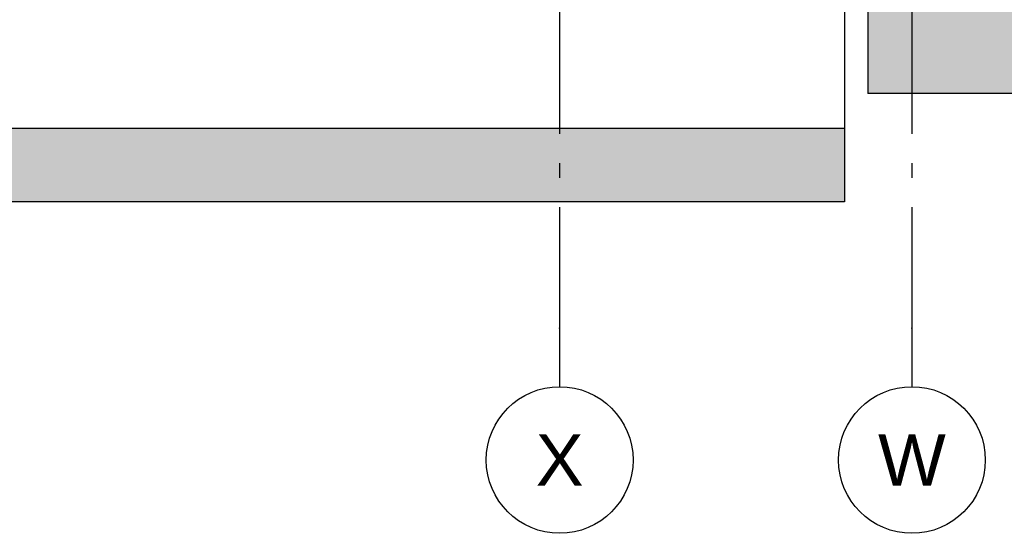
# Model space of a CAD drawing. Header units: millimetres. Extents: x -74465 to -41950, y -2141 to 15832.
# Tile 14 of 131: x -57716 to -54362, y 2020 to 3771. Entities that reach past the tile are written whole.
import ezdxf
from ezdxf.enums import TextEntityAlignment as Align

# ---------------------------------------------------------------- set-up
doc = ezdxf.new("R2010")
doc.units = ezdxf.units.MM
doc.header["$LTSCALE"] = 0.5
doc.header["$MEASUREMENT"] = 0
doc.linetypes.add('Akselinje', pattern=[1500, 1000, -200, 100, -200])
doc.linetypes.add('PLINE', pattern=[0])
for name, color, linetype in [('216- Direkte fundamentering (Skravur)(Nye konstruksjoner)', 7, 'Continuous'), ('216- Direkte fundamentering(Nye konstruksjoner)', 7, 'Continuous'), ('2311 Bærende yttervegger_ betong(Nye konstruksjoner)', 7, 'Continuous'), ('251- Frittbærende dekker', 7, 'Continuous'), ('251- Frittbærende dekker (Skravur)', 7, 'Continuous'), ('82-- Modullinjer', 7, 'Continuous')]:
    doc.layers.add(name, color=color, linetype=linetype)
doc.styles.add('GENERATED_STYLE_1', font='arial.ttf')

# ---------------------------------------------------------------- blocks, each defined once
blk = doc.blocks.new('Standard grid marker[2]', base_point=(-55876.6, 15332.1))
at = {"layer": '82-- Modullinjer', "linetype": 'Akselinje'}
for p, q in [((-55876.6, 15132.1), (-55876.6, 2720)), ((-55876.6, 2720), (-55876.6, 2520))]:
    blk.add_line(p, q, dxfattribs=at)
at = {"layer": '82-- Modullinjer', "linetype": 'PLINE'}
blk.add_circle((-55876.6, 2270), 250, dxfattribs=at)
at = {"layer": '82-- Modullinjer', "linetype": 'Akselinje'}
blk.add_point((-55876.6, 2720), dxfattribs=at)
blk.add_point((-55876.6, 2720), dxfattribs=at)
at = {"layer": '82-- Modullinjer', "style": 'GENERATED_STYLE_1'}
for tag, p in [('AC_MarkerText_1_0', (-55876.6, 15669.6)), ('AC_MarkerText_1_1', (-55876.6, 2357.5))]:
    blk.add_attdef(tag, text='', height=175, rotation=360, dxfattribs=at).set_placement(p, align=Align.TOP_CENTER)
blk = doc.blocks.new('Standard grid marker[3]', base_point=(-54676.6, 15332.1))
at = {"layer": '82-- Modullinjer', "linetype": 'Akselinje'}
for p, q in [((-54676.6, 15132.1), (-54676.6, 2720)), ((-54676.6, 2720), (-54676.6, 2520))]:
    blk.add_line(p, q, dxfattribs=at)
at = {"layer": '82-- Modullinjer', "linetype": 'PLINE'}
blk.add_circle((-54676.6, 2270), 250, dxfattribs=at)
at = {"layer": '82-- Modullinjer', "linetype": 'Akselinje'}
blk.add_point((-54676.6, 2720), dxfattribs=at)
blk.add_point((-54676.6, 2720), dxfattribs=at)
at = {"layer": '82-- Modullinjer', "style": 'GENERATED_STYLE_1'}
for tag, p in [('AC_MarkerText_1_0', (-54676.6, 15669.6)), ('AC_MarkerText_1_1', (-54676.6, 2357.5))]:
    blk.add_attdef(tag, text='', height=175, rotation=360, dxfattribs=at).set_placement(p, align=Align.TOP_CENTER)

msp = doc.modelspace()

# ---------------------------------------------------------------- hatches: boundary and pattern name
at = {"layer": '216- Direkte fundamentering (Skravur)(Nye konstruksjoner)', "linetype": 'Continuous'}
h = msp.add_hatch(dxfattribs=at)
h.set_pattern_fill('Betong_strukturell', color=256, style=0, pattern_type=2)
h.set_pattern_definition([(0, (0, 0), (0, 311.7692), [30, -150]), (0, (90, 155.9), (0, 311.7692), [30, -150]), (60, (0, 0), (-270, 155.8846), [30, -150]), (60, (180, 0), (-270, 155.8846), [30, -150]), (120, (30, 0), (270, 155.8846), [30, -150]), (120, (210, 0), (270, 155.8846), [30, -150]), (0, (0, 30), (0, 60), [0, -60, 0, -90]), (45, (30, 30), (-42.42641, 42.42641), [0, -45, 0, -75])])
h.paths.add_polyline_path([(-59151.6, 3400), (-59151.6, 3150), (-54906.6, 3150), (-54906.6, 3400)])
at = {"layer": '251- Frittbærende dekker (Skravur)', "linetype": 'Continuous'}
h = msp.add_hatch(dxfattribs=at)
h.set_pattern_fill('Prikker_tett', color=256, style=0, pattern_type=2)
h.set_pattern_definition([(0, (0, 0), (0, 43.30127), [0, -25]), (0, (12.5, 21.65), (0, 43.30127), [0, -25])])
h.paths.add_polyline_path([(-54826.6, 3820), (-54826.6, 3520), (-41949.9, 3520), (-41949.9, 3820)])

# ---------------------------------------------------------------- linework, layer by layer
at = {"layer": '216- Direkte fundamentering(Nye konstruksjoner)', "linetype": 'PLINE'}
for p, q in [((-54906.6, 3400), (-59151.6, 3400)), ((-54906.6, 3400), (-54906.6, 3150)), ((-54906.6, 3150), (-59151.6, 3150))]:
    msp.add_line(p, q, dxfattribs=at)
at = {"layer": '2311 Bærende yttervegger_ betong(Nye konstruksjoner)', "linetype": 'PLINE'}
msp.add_line((-54906.6, 6610), (-54906.6, 3400), dxfattribs=at)
at = {"layer": '251- Frittbærende dekker', "linetype": 'PLINE'}
for p in [(-54826.6, 3820), (-41949.9, 3520)]:
    msp.add_line(p, (-54826.6, 3520), dxfattribs=at)

# ---------------------------------------------------------------- block references
at = {"layer": '82-- Modullinjer', "linetype": 'PLINE'}
ref = msp.add_blockref('Standard grid marker[2]', (-55876.6, 15332.1), dxfattribs=at)
ref.add_attrib('AC_MarkerText_1_1', 'X', dxfattribs={"color": 7, "height": 175, "rotation": 360, "style": 'GENERATED_STYLE_1'}).set_placement((-55876.6, 2357.5), align=Align.TOP_CENTER)
ref = msp.add_blockref('Standard grid marker[3]', (-54676.6, 15332.1), dxfattribs=at)
ref.add_attrib('AC_MarkerText_1_1', 'W', dxfattribs={"color": 7, "height": 175, "rotation": 360, "style": 'GENERATED_STYLE_1'}).set_placement((-54676.6, 2357.5), align=Align.TOP_CENTER)

doc.saveas('drawing.dxf')
